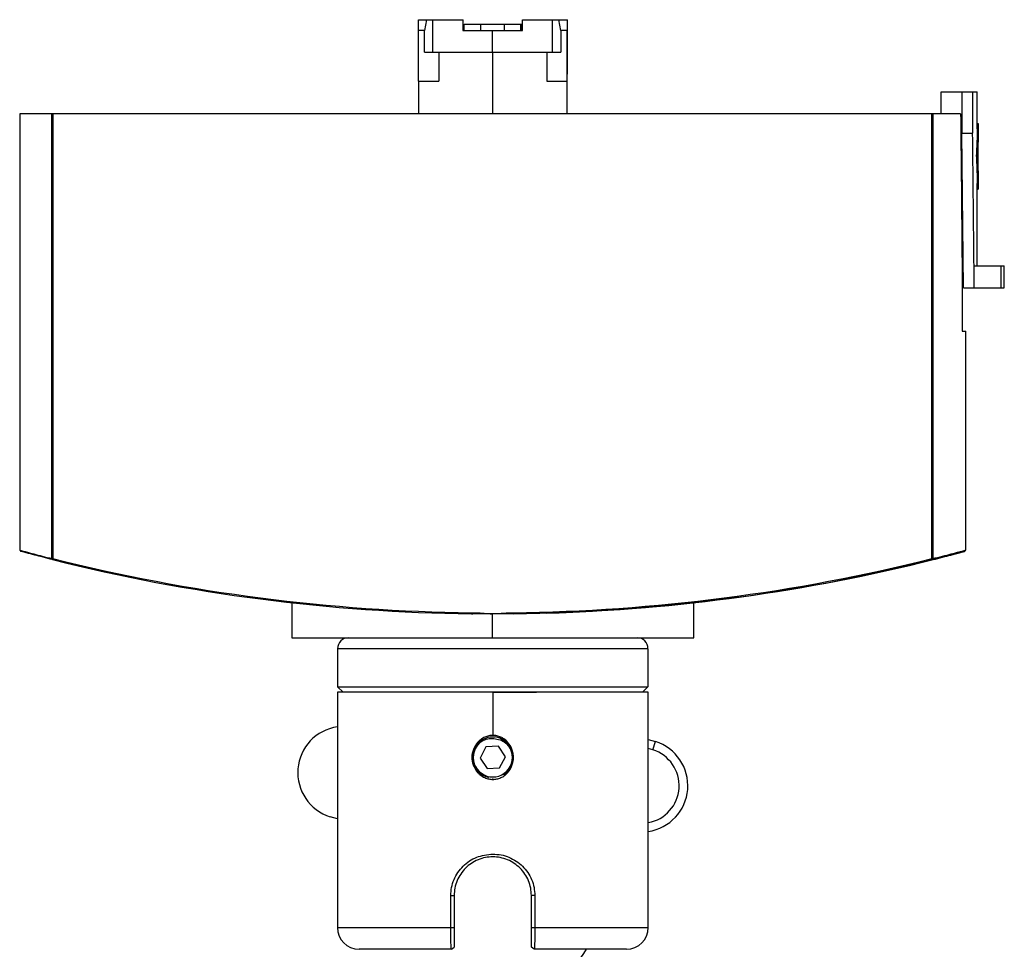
# Model space of a CAD drawing. Header units: millimetres. Extents: x -343 to -91, y -37 to 197.
# Tile 7 of 8: x -331 to -241, y 111 to 197. Entities that reach past the tile are written whole.
import ezdxf

# ---------------------------------------------------------------- set-up
doc = ezdxf.new("R2010")
doc.units = ezdxf.units.MM
doc.header["$PDSIZE"] = -1

msp = doc.modelspace()

# ---------------------------------------------------------------- linework, layer by layer
at = {"color": 7, "linetype": 'Continuous', "lineweight": 25}
for p, q in [((-294.707, 195.887), (-294.704, 196.887)), ((-294.704, 196.887), (-290.583, 196.887)), ((-293.945, 196.887), (-294.136, 195.887)), ((-293.374, 193.887), (-293.374, 196.887)), ((-290.628, 196.887), (-290.628, 195.887)), ((-290.583, 195.887), (-290.583, 196.887)), ((-285.128, 195.887), (-285.128, 196.887)), ((-285.128, 196.887), (-280.989, 196.887)), ((-282.374, 193.887), (-282.374, 196.887)), ((-281.593, 195.887), (-281.788, 196.887)), ((-281.004, 196.887), (-281.007, 195.887)), ((-280.989, 191.887), (-280.989, 196.887)), ((-294.707, 191.237), (-294.707, 195.887)), ((-294.136, 195.887), (-294.707, 195.887)), ((-294.136, 193.887), (-294.136, 195.887)), ((-290.628, 195.887), (-285.128, 195.887)), ((-290.481, 195.887), (-290.481, 196.487)), ((-290.481, 196.487), (-285.23, 196.487)), ((-288.984, 196.487), (-288.984, 195.887)), ((-287.879, 193.887), (-287.879, 195.887)), ((-286.784, 195.887), (-286.784, 196.487)), ((-285.281, 196.487), (-285.281, 195.887)), ((-285.23, 195.887), (-285.23, 196.487)), ((-281.593, 195.887), (-281.593, 193.887)), ((-281.007, 195.887), (-281.593, 195.887)), ((-281.007, 191.237), (-281.007, 195.887)), ((-294.136, 193.887), (-281.593, 193.887)), ((-292.837, 193.887), (-292.837, 191.237)), ((-287.874, 193.887), (-287.874, 188.237)), ((-282.899, 193.887), (-282.899, 191.237)), ((-294.707, 191.237), (-294.707, 188.237)), ((-294.707, 191.237), (-292.837, 191.237)), ((-282.899, 191.237), (-281.007, 191.237)), ((-281.007, 188.237), (-281.007, 191.887)), ((-281.007, 191.887), (-280.989, 191.887)), ((-246.629, 190.237), (-243.307, 190.237)), ((-246.629, 188.237), (-246.629, 190.237)), ((-244.712, 190.237), (-244.712, 186.437)), ((-243.719, 190.237), (-243.719, 186.437)), ((-243.307, 186.863), (-243.307, 190.237)), ((-331.357, 188.237), (-331.357, 148.093)), ((-244.823, 188.237), (-331.357, 188.237)), ((-328.425, 147.322), (-328.425, 188.237)), ((-328.33, 188.237), (-328.33, 147.322)), ((-247.475, 147.322), (-247.475, 188.237)), ((-247.38, 188.237), (-247.38, 147.322)), ((-244.813, 187.237), (-244.712, 187.237)), ((-244.649, 173.237), (-244.778, 187.237)), ((-243.307, 187.353), (-243.21, 187.353)), ((-243.207, 181.812), (-243.207, 186.863)), ((-244.57, 172.237), (-244.712, 186.437)), ((-244.712, 186.437), (-243.719, 186.437)), ((-243.388, 184.399), (-243.288, 184.399)), ((-243.307, 174.237), (-243.307, 181.812)), ((-243.307, 181.298), (-243.21, 181.298)), ((-243.593, 174.237), (-240.807, 174.237)), ((-240.807, 172.237), (-240.807, 174.237)), ((-244.679, 173.237), (-244.679, 168.237)), ((-244.679, 173.237), (-244.649, 173.237)), ((-244.649, 168.237), (-244.649, 173.237)), ((-244.57, 172.237), (-240.807, 172.237)), ((-244.679, 168.237), (-244.357, 168.237)), ((-244.357, 148.094), (-244.357, 168.237)), ((-328.33, 147.322), (-328.425, 147.322)), ((-328.33, 147.322), (-328.354, 147.225)), ((-247.38, 147.322), (-247.475, 147.322)), ((-247.475, 147.322), (-247.45, 147.225)), ((-306.357, 143.263), (-306.357, 140.037)), ((-269.357, 140.037), (-269.357, 143.27)), ((-289.822, 142.348), (-289.823, 142.248)), ((-289.823, 142.255), (-289.704, 142.247)), ((-287.902, 142.237), (-287.902, 140.037)), ((-285.983, 142.348), (-285.981, 142.248)), ((-306.357, 140.037), (-269.357, 140.037)), ((-302.132, 139.037), (-302.132, 135.537)), ((-273.582, 139.037), (-302.132, 139.037)), ((-273.582, 139.037), (-273.582, 135.537)), ((-302.157, 135.037), (-302.157, 113.387)), ((-273.557, 135.037), (-302.157, 135.037)), ((-302.132, 135.537), (-273.582, 135.537)), ((-301.632, 135.037), (-302.132, 135.537)), ((-287.857, 135.037), (-287.857, 131.062)), ((-274.082, 135.037), (-273.582, 135.537)), ((-273.557, 113.387), (-273.557, 135.037)), ((-288.835, 130.548), (-288.837, 130.55)), ((-273.557, 130.696), (-272.9, 130.492)), ((-273.139, 129.728), (-272.9, 130.492)), ((-288.485, 130.006), (-289.01, 128.978)), ((-287.331, 130.065), (-288.485, 130.006)), ((-286.704, 129.096), (-287.331, 130.065)), ((-273.139, 129.728), (-273.557, 129.858)), ((-289.01, 128.978), (-288.382, 128.009)), ((-287.229, 128.068), (-286.704, 129.096)), ((-288.382, 128.009), (-287.229, 128.068)), ((-286.878, 127.526), (-286.824, 127.442)), ((-302.157, 123.378), (-302.813, 123.583)), ((-291.72, 113.387), (-291.72, 116.337)), ((-291.72, 116.337), (-291.407, 116.337)), ((-291.407, 116.337), (-291.407, 113.387)), ((-283.993, 116.337), (-284.307, 116.337)), ((-284.307, 113.387), (-284.307, 116.337)), ((-283.993, 116.337), (-283.993, 113.387)), ((-302.157, 113.387), (-291.407, 113.387)), ((-284.307, 113.387), (-273.557, 113.387)), ((-291.664, 111.387), (-291.407, 111.594)), ((-284.049, 111.387), (-284.307, 111.594)), ((-291.664, 111.387), (-300.157, 111.387)), ((-275.557, 111.387), (-284.049, 111.387))]:
    msp.add_line(p, q, dxfattribs=at)
at = {"color": 7, "linetype": 'Continuous'}
for q in [(-287.867, 135.037), (-283.844, 135.037)]:
    msp.add_line((-287.857, 135.037), q, dxfattribs=at)
at = {"color": 7, "linetype": 'Continuous', "lineweight": 25, "flags": 128}
for points in [[(-243.574, 172.237), (-243.584, 173.357), (-243.593, 174.237)], [(-241.085, 172.237), (-241.096, 173.357), (-241.105, 174.237)]]:
    msp.add_lwpolyline(points, dxfattribs=at)
at = {"color": 7, "linetype": 'Continuous', "lineweight": 25}
for centre, radius, start, end in [((-336.885, 195.992), 51.62, 359.883, 0.54898), ((-233.626, 195.992), 51.62, 179.45102, 180.117), ((-331.358, 147.8), 0.213, 70.32739, 74.6509), ((-331.289, 147.992), 0.00985, 68.667, 69.02801), ((-328.329, 147.318), 0.0959, 177.35189, 254.81948), ((-287.902, 308.761), 166.524, 255.94105, 269.33905), ((-287.902, 308.761), 166.424, 255.94105, 269.33905), ((-287.902, 308.761), 166.424, 270.66095, 284.05895), ((-287.902, 308.761), 166.524, 270.66095, 284.05895), ((-287.811, 308.761), 166.524, 271.69565, 284.05895), ((-247.475, 147.318), 0.0959, 285.24381, 2.7048), ((-301.132, 139.037), 1, 90.00009, 180.00009), ((-274.582, 139.037), 1, 359.99991, 89.99991), ((-301.548, 127.64), 4.25, 98.23573, 252.68203), ((-287.857, 129.037), 1.8, 118.68281, 43.8775), ((-287.857, 129.037), 1.9, 302.93746, 79.55258), ((-274.166, 126.434), 4.25, 278.23573, 72.68203), ((-274.166, 126.434), 3.45, 280.16378, 72.68203), ((-300.157, 113.387), 2, 180, 270), ((-275.557, 113.387), 2, 270, 0), ((-287.857, 116.462), 10, 287.4576, 329.49984)]:
    msp.add_arc(centre, radius, start, end, dxfattribs=at)
for points, knots in [([(-244.823, 188.237), (-244.794, 185.437), (-244.743, 180.437), (-244.698, 175.437), (-244.679, 173.237)], [0, 0, 0, 0, 0.56, 1, 1, 1, 1]), ([(-243.314, 186.863), (-243.314, 186.475), (-243.314, 185.654), (-243.362, 184.833), (-243.388, 184.399)], [0, 0, 0, 0, 0.472527, 1, 1, 1, 1]), ([(-243.21, 187.353), (-243.209, 186.802), (-243.207, 185.817), (-243.263, 184.833), (-243.288, 184.399)], [0, 0, 0, 0, 0.559997, 1, 1, 1, 1]), ([(-243.593, 174.237), (-243.615, 176.514), (-243.654, 180.581), (-243.699, 184.648), (-243.719, 186.437)], [0, 0, 0, 0, 0.56, 1, 1, 1, 1]), ([(-243.388, 184.399), (-243.356, 183.82), (-243.31, 182.958), (-243.311, 182.096), (-243.312, 181.812)], [0, 0, 0, 0, 0.671326, 1, 1, 1, 1]), ([(-243.288, 184.399), (-243.258, 183.82), (-243.204, 182.787), (-243.208, 181.753), (-243.21, 181.298)], [0, 0, 0, 0, 0.559997, 1, 1, 1, 1]), ([(-328.354, 147.225), (-328.947, 147.377), (-330.132, 147.681), (-331.027, 147.926), (-331.399, 148.029), (-331.255, 147.992), (-331.239, 147.988)], [0, 0, 0, 0, 0.320211, 0.640264, 0.960233, 1, 1, 1, 1]), ([(-331.357, 148.096), (-331.354, 148.089), (-331.348, 148.078), (-331.304, 148.051), (-331.263, 148.03), (-331.236, 148.013), (-331.228, 148.007), (-331.225, 148.004), (-331.224, 148.004), (-331.224, 148.003), (-331.224, 148.003), (-331.224, 148.003), (-331.224, 148.003), (-331.224, 148.003), (-331.224, 148.003), (-331.223, 148.002), (-331.223, 148.002), (-331.223, 148.002), (-331.223, 148.001), (-331.223, 148.001), (-331.223, 148.001)], [0, 0, 0, 0, 0.377611, 0.703029, 0.925745, 0.982962, 0.99531, 0.996587, 0.996955, 0.997077, 0.997125, 0.997166, 0.997203, 0.99724, 0.997281, 0.997328, 0.997448, 0.997609, 0.998715, 1, 1, 1, 1]), ([(-331.349, 148.093), (-331.289, 148.076), (-331.168, 148.041), (-330.193, 147.775), (-329.019, 147.474), (-328.425, 147.322)], [0, 0, 0, 0, 0.32656, 0.659595, 1, 1, 1, 1]), ([(-331.223, 148.001), (-331.223, 148.001), (-331.222, 147.997), (-331.23, 147.998), (-331.242, 147.996), (-331.266, 148), (-331.286, 148.003), (-331.299, 148.006), (-331.3, 148.006), (-331.3, 148.006)], [0, 0, 0, 0, 0.0036233, 0.0408393, 0.1462632, 0.3220576, 0.5755892, 0.7915789, 1, 1, 1, 1]), ([(-244.474, 147.988), (-244.539, 147.972), (-244.678, 147.937), (-245.663, 147.676), (-246.854, 147.375), (-247.45, 147.225)], [0, 0, 0, 0, 0.304623, 0.652227, 1, 1, 1, 1]), ([(-247.38, 147.322), (-246.777, 147.474), (-245.584, 147.774), (-244.603, 148.034), (-244.465, 148.068), (-244.4, 148.085)], [0, 0, 0, 0, 0.352163, 0.696702, 1, 1, 1, 1]), ([(-247.359, 147.225), (-246.767, 147.377), (-245.583, 147.681), (-244.688, 147.926), (-244.315, 148.029), (-244.458, 147.992), (-244.474, 147.988)], [0, 0, 0, 0, 0.320454, 0.640593, 0.960492, 1, 1, 1, 1]), ([(-244.4, 148.085), (-244.374, 148.091), (-244.343, 148.099), (-244.361, 148.094), (-244.364, 148.094)], [0, 0, 0, 0, 0.851757, 1, 1, 1, 1]), ([(-269.36, 143.267), (-269.359, 143.268), (-269.29, 143.276), (-269.484, 143.254), (-269.862, 143.213), (-270.494, 143.146), (-271.253, 143.068), (-272.047, 142.991), (-273.008, 142.902), (-274.083, 142.809), (-275.32, 142.711), (-276.649, 142.615), (-278.045, 142.527), (-280.017, 142.419), (-282.454, 142.313), (-284.519, 142.276), (-285.463, 142.259)], [0, 0, 0, 0, 0.001424, 0.086197, 0.170295, 0.255946, 0.317213, 0.383659, 0.440492, 0.510605, 0.574641, 0.638229, 0.705797, 0.76531, 0.892621, 1, 1, 1, 1]), ([(-287.902, 142.237), (-288.262, 142.238), (-288.903, 142.239), (-289.542, 142.245), (-289.823, 142.248)], [0, 0, 0, 0, 0.560022, 1, 1, 1, 1]), ([(-289.822, 142.348), (-289.604, 142.342), (-289.245, 142.332), (-288.746, 142.299), (-288.324, 142.269), (-288.043, 142.248), (-287.902, 142.237)], [0, 0, 0, 0, 0.339984, 0.559987, 0.779994, 1, 1, 1, 1]), ([(-287.902, 142.237), (-287.544, 142.265), (-286.905, 142.316), (-286.265, 142.338), (-285.983, 142.348)], [0, 0, 0, 0, 0.559983, 1, 1, 1, 1]), ([(-285.981, 142.248), (-286.34, 142.245), (-286.979, 142.238), (-287.621, 142.237), (-287.902, 142.237)], [0, 0, 0, 0, 0.561376, 1, 1, 1, 1]), ([(-288.765, 127.389), (-288.803, 127.403), (-288.982, 127.47), (-289.213, 127.695), (-289.541, 128.093), (-289.774, 128.685), (-289.764, 129.444), (-289.511, 130.028), (-289.262, 130.323), (-289.145, 130.434), (-289.052, 130.518), (-288.961, 130.582), (-288.89, 130.632)], [0, 0, 0, 0, 0.031601, 0.146321, 0.23923, 0.429161, 0.619239, 0.809173, 0.904281, 0.914332, 0.933643, 1, 1, 1, 1]), ([(-287.857, 131.062), (-287.981, 131.054), (-288.238, 131.039), (-288.607, 130.911), (-288.871, 130.756), (-289.072, 130.596), (-289.347, 130.329), (-289.676, 129.807), (-289.729, 129.294), (-289.755, 129.037)], [0, 0, 0, 0, 0.121149, 0.250796, 0.375799, 0.419198, 0.501472, 0.750747, 1, 1, 1, 1]), ([(-288.218, 127.172), (-288.394, 127.225), (-288.746, 127.333), (-289.187, 127.678), (-289.515, 128.125), (-289.697, 128.653), (-289.717, 129.209), (-289.57, 129.745), (-289.279, 130.221), (-288.984, 130.441), (-288.837, 130.55)], [0, 0, 0, 0, 0.124884, 0.249863, 0.375344, 0.500023, 0.626584, 0.750111, 0.875481, 1, 1, 1, 1]), ([(-288.837, 130.55), (-288.816, 130.563), (-288.777, 130.586), (-288.738, 130.607), (-288.721, 130.616)], [0, 0, 0, 0, 0.559861, 1, 1, 1, 1]), ([(-288.721, 130.616), (-288.543, 130.683), (-288.188, 130.816), (-287.811, 130.772), (-287.624, 130.75)], [0, 0, 0, 0, 0.5009792, 1, 1, 1, 1]), ([(-285.958, 129.037), (-285.985, 129.294), (-286.038, 129.808), (-286.405, 130.392), (-286.793, 130.729), (-287.133, 130.92), (-287.475, 131.039), (-287.732, 131.054), (-287.857, 131.062)], [0, 0, 0, 0, 0.249579, 0.498963, 0.650621, 0.749312, 0.87889, 1, 1, 1, 1]), ([(-286.559, 130.285), (-286.711, 130.435), (-286.959, 130.681), (-287.353, 130.857), (-287.559, 130.906), (-287.636, 130.924)], [0, 0, 0, 0, 0.499908, 0.814874, 1, 1, 1, 1]), ([(-287.624, 130.75), (-287.426, 130.718), (-287.032, 130.653), (-286.717, 130.408), (-286.559, 130.285)], [0, 0, 0, 0, 0.500007, 1, 1, 1, 1]), ([(-289.755, 129.037), (-289.729, 128.78), (-289.676, 128.266), (-289.346, 127.745), (-288.979, 127.388), (-288.647, 127.176), (-288.237, 127.036), (-287.981, 127.02), (-287.857, 127.012)], [0, 0, 0, 0, 0.249311, 0.499374, 0.581116, 0.749985, 0.879191, 1, 1, 1, 1]), ([(-287.857, 127.012), (-287.733, 127.02), (-287.476, 127.036), (-287.108, 127.162), (-286.841, 127.319), (-286.64, 127.48), (-286.365, 127.747), (-286.038, 128.267), (-285.985, 128.78), (-285.958, 129.037)], [0, 0, 0, 0, 0.120926, 0.250296, 0.375606, 0.421899, 0.501304, 0.750753, 1, 1, 1, 1]), ([(-291.72, 116.337), (-291.705, 116.588), (-291.676, 117.091), (-291.369, 118.05), (-290.656, 119.096), (-289.377, 119.971), (-288.364, 120.087), (-287.857, 120.145)], [0, 0, 0, 0, 0.124981, 0.249765, 0.498465, 0.748708, 1, 1, 1, 1]), ([(-287.857, 119.887), (-288.084, 119.874), (-288.551, 119.848), (-289.444, 119.569), (-290.432, 118.914), (-291.088, 117.926), (-291.368, 117.032), (-291.394, 116.564), (-291.407, 116.337)], [0, 0, 0, 0, 0.1218038, 0.2504875, 0.4998322, 0.7490024, 0.8783373, 1, 1, 1, 1]), ([(-287.857, 120.145), (-287.602, 120.13), (-287.093, 120.101), (-286.123, 119.799), (-285.055, 119.102), (-284.344, 118.047), (-284.037, 117.089), (-284.008, 116.587), (-283.993, 116.337)], [0, 0, 0, 0, 0.1266154, 0.2527468, 0.5024829, 0.7510539, 0.8757008, 1, 1, 1, 1]), ([(-284.307, 116.337), (-284.319, 116.563), (-284.346, 117.031), (-284.624, 117.924), (-285.279, 118.912), (-286.267, 119.568), (-287.161, 119.848), (-287.629, 119.874), (-287.857, 119.887)], [0, 0, 0, 0, 0.121427, 0.250489, 0.499848, 0.749004, 0.877958, 1, 1, 1, 1]), ([(-291.664, 111.387), (-291.672, 111.415), (-291.688, 111.472), (-291.703, 111.85), (-291.712, 112.254), (-291.717, 112.609), (-291.72, 112.991), (-291.72, 113.255), (-291.72, 113.387)], [0, 0, 0, 0, 0.248418, 0.497275, 0.625299, 0.751595, 0.876401, 1, 1, 1, 1]), ([(-291.407, 113.387), (-291.407, 113.267), (-291.407, 113.026), (-291.407, 112.682), (-291.407, 112.366), (-291.407, 112.007), (-291.407, 111.669), (-291.407, 111.619), (-291.407, 111.594)], [0, 0, 0, 0, 0.125273, 0.25108, 0.375582, 0.501345, 0.750515, 1, 1, 1, 1]), ([(-284.307, 111.594), (-284.307, 111.619), (-284.307, 111.669), (-284.307, 112.008), (-284.307, 112.367), (-284.307, 112.683), (-284.307, 113.027), (-284.307, 113.267), (-284.307, 113.387)], [0, 0, 0, 0, 0.250031, 0.499141, 0.624544, 0.749449, 0.874797, 1, 1, 1, 1]), ([(-283.993, 113.387), (-283.994, 113.256), (-283.994, 112.991), (-283.997, 112.61), (-284.002, 112.255), (-284.011, 111.851), (-284.025, 111.472), (-284.041, 111.415), (-284.049, 111.387)], [0, 0, 0, 0, 0.123476, 0.248159, 0.374334, 0.502235, 0.751035, 1, 1, 1, 1])]:
    msp.add_open_spline(points, degree=3, knots=knots, dxfattribs=at)
msp.add_open_spline([(-288.89, 130.632), (-288.694, 130.735), (-288.301, 130.942), (-287.857, 130.93), (-287.636, 130.924)], degree=3, dxfattribs=at)
at = {"color": 7, "linetype": 'Continuous'}
for p in [(-287.857, 135.037), (-287.857, 135.037), (-287.857, 127.037)]:
    msp.add_point(p, dxfattribs=at)

doc.saveas('drawing.dxf')
